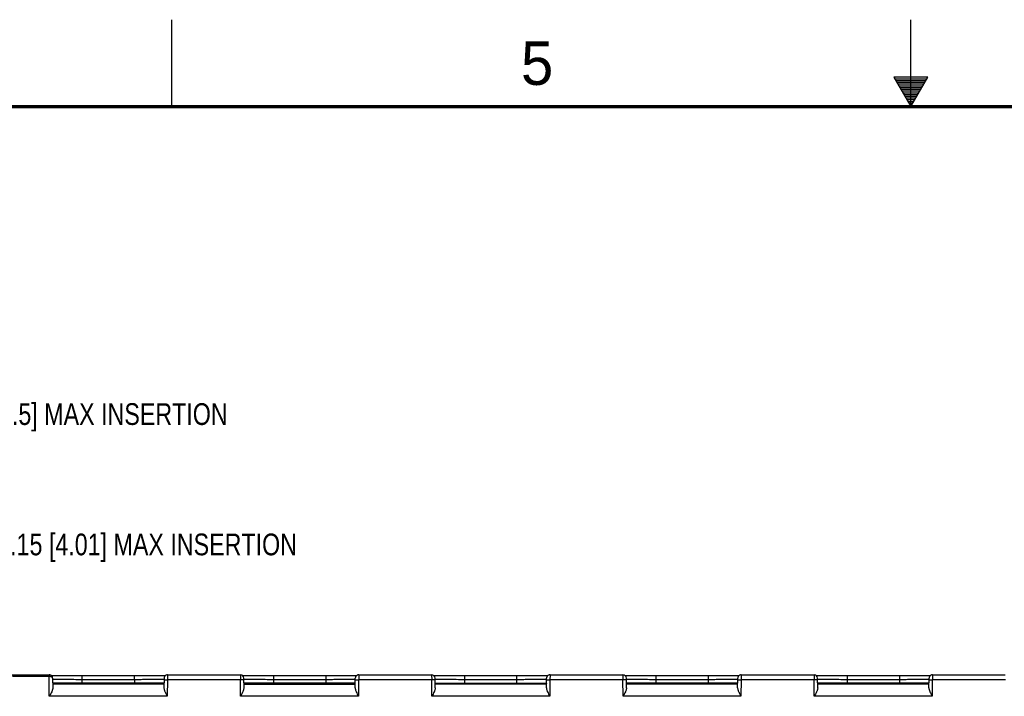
# Model space of a CAD drawing. Header units: inches. Extents: x 0 to 34, y 0 to 22.
# Tile 54 of 71: x 11.9 to 17.5, y 18.1 to 22. Entities that reach past the tile are written whole.
import ezdxf

# ---------------------------------------------------------------- set-up
doc = ezdxf.new("R2010")
doc.units = ezdxf.units.IN
doc.header["$LTSCALE"] = 1.87
doc.header["$MEASUREMENT"] = 0
doc.layers.get('0').update_dxf_attribs({"linetype": 'CONTINUOUS'})
doc.layers.add('DETAIL', color=7, linetype='CONTINUOUS')
doc.styles.get("Standard").update_dxf_attribs({"font": 'txt', "width": 0.8})
doc.styles.add('TEXTSTYLE_2', font='txt')

msp = doc.modelspace()

# ---------------------------------------------------------------- linework, layer by layer
at = {"color": 2, "linetype": 'CONTINUOUS'}
for p, q in [((12.75, 21.5), (12.75, 22)), ((17, 21.5), (17, 22)), ((16.902, 21.6697), (17, 21.5)), ((17.098, 21.6697), (16.902, 21.6697)), ((16.9076, 21.66), (17.0924, 21.66)), ((16.9134, 21.65), (17.0866, 21.65)), ((16.9192, 21.64), (17.0808, 21.64)), ((17, 21.5), (17.098, 21.6697)), ((16.925, 21.63), (17.0751, 21.63)), ((16.9307, 21.62), (17.0693, 21.62)), ((16.9365, 21.61), (17.0635, 21.61)), ((16.9423, 21.6), (17.0578, 21.6)), ((16.9481, 21.59), (17.052, 21.59)), ((16.9538, 21.58), (17.0462, 21.58)), ((16.9596, 21.57), (17.0404, 21.57)), ((16.9654, 21.56), (17.0347, 21.56)), ((16.9712, 21.55), (17.0289, 21.55)), ((16.9769, 21.54), (17.0231, 21.54)), ((16.9827, 21.53), (17.0173, 21.53)), ((16.9885, 21.52), (17.0116, 21.52)), ((16.9942, 21.51), (17.0058, 21.51))]:
    msp.add_line(p, q, dxfattribs=at)
at = {"color": 7, "linetype": 'CONTINUOUS'}
for p, q in [((11.7937, 18.231), (12.0437, 18.231)), ((12.0435, 18.221), (11.8328, 18.2208)), ((12.0437, 18.231), (12.0435, 18.221)), ((12.0445, 18.1069), (12.0435, 18.221)), ((12.0437, 18.231), (12.0437, 18.231)), ((12.0604, 18.2251), (12.0578, 18.2252)), ((12.0696, 18.225), (12.0604, 18.2251)), ((12.0637, 18.2113), (12.0647, 18.1559)), ((12.075, 18.2249), (12.0696, 18.225)), ((12.0999, 18.2246), (12.075, 18.2249)), ((12.1495, 18.2243), (12.0999, 18.2246)), ((12.5937, 18.2242), (12.1495, 18.2243)), ((12.1944, 18.1808), (12.194, 18.1808)), ((12.1953, 18.1807), (12.1949, 18.1807)), ((12.2161, 18.1831), (12.1986, 18.1831)), ((12.2342, 18.1831), (12.2161, 18.1831)), ((12.2338, 18.2045), (12.2338, 18.2242)), ((12.2342, 18.1831), (12.2338, 18.2045)), ((12.2338, 18.2045), (12.5346, 18.2045)), ((12.5342, 18.1831), (12.2342, 18.1831)), ((12.3842, 18.1828), (12.3842, 18.1794)), ((12.5346, 18.2045), (12.5342, 18.1831)), ((12.5523, 18.1831), (12.5342, 18.1831)), ((12.5346, 18.2045), (12.5346, 18.2242)), ((12.5729, 18.1807), (12.5717, 18.1807)), ((12.5738, 18.1807), (12.5734, 18.1807)), ((12.6563, 18.2245), (12.5937, 18.2242)), ((12.6875, 18.2248), (12.6563, 18.2245)), ((12.7027, 18.225), (12.6875, 18.2248)), ((12.7109, 18.2252), (12.7027, 18.225)), ((12.7047, 18.2112), (12.7037, 18.1559)), ((12.7039, 18.206), (12.7046, 18.2062)), ((12.7045, 18.2012), (12.7245, 18.2008)), ((12.7051, 18.2146), (12.7047, 18.2112)), ((12.7237, 18.2008), (12.7229, 18.1069)), ((13.1439, 18.2008), (12.7237, 18.2008)), ((12.7247, 18.2308), (12.7245, 18.2008)), ((12.7247, 18.2308), (13.1437, 18.2308)), ((13.1437, 18.2308), (13.1439, 18.2008)), ((13.1639, 18.2012), (13.1439, 18.2008)), ((13.1447, 18.1069), (13.1439, 18.2008)), ((13.1619, 18.2251), (13.1578, 18.2252)), ((13.1738, 18.2249), (13.1619, 18.2251)), ((13.1647, 18.1559), (13.1637, 18.2112)), ((13.1968, 18.2247), (13.1738, 18.2249)), ((13.2475, 18.2243), (13.1968, 18.2247)), ((13.7021, 18.2243), (13.2475, 18.2243)), ((13.2944, 18.1808), (13.294, 18.1808)), ((13.2953, 18.1807), (13.2949, 18.1807)), ((13.3161, 18.1831), (13.2986, 18.1831)), ((13.3342, 18.1831), (13.3161, 18.1831)), ((13.3338, 18.2242), (13.3338, 18.2045)), ((13.3338, 18.2045), (13.3342, 18.1831)), ((13.3338, 18.2045), (13.6346, 18.2045)), ((13.6342, 18.1831), (13.3342, 18.1831)), ((13.4842, 18.1828), (13.4842, 18.1794)), ((13.6346, 18.2045), (13.6342, 18.1831)), ((13.6523, 18.1831), (13.6342, 18.1831)), ((13.6346, 18.2242), (13.6346, 18.2045)), ((13.6729, 18.1807), (13.6717, 18.1807)), ((13.6738, 18.1807), (13.6734, 18.1807)), ((13.7606, 18.2246), (13.7021, 18.2243)), ((13.7893, 18.2248), (13.7606, 18.2246)), ((13.8029, 18.225), (13.7893, 18.2248)), ((13.8109, 18.2252), (13.8029, 18.225)), ((13.8037, 18.1559), (13.8047, 18.2112)), ((13.8039, 18.206), (13.8046, 18.2062)), ((13.8045, 18.2012), (13.8245, 18.2008)), ((13.8051, 18.2146), (13.8047, 18.2112)), ((13.8237, 18.2008), (13.8229, 18.1069)), ((14.2439, 18.2008), (13.8237, 18.2008)), ((13.8247, 18.2308), (13.8245, 18.2008)), ((13.8247, 18.2308), (14.2437, 18.2308)), ((14.2437, 18.2308), (14.2439, 18.2008)), ((14.2639, 18.2012), (14.2439, 18.2008)), ((14.2447, 18.1069), (14.2439, 18.2008)), ((14.2605, 18.2251), (14.2578, 18.2252)), ((14.2701, 18.225), (14.2605, 18.2251)), ((14.2647, 18.1559), (14.2637, 18.2112)), ((14.2892, 18.2247), (14.2701, 18.225)), ((14.3299, 18.2244), (14.2892, 18.2247)), ((14.4085, 18.2242), (14.3299, 18.2244)), ((14.3949, 18.1807), (14.3944, 18.1808)), ((14.8021, 18.2243), (14.4085, 18.2242)), ((14.416, 18.1831), (14.4342, 18.1831)), ((14.4338, 18.2045), (14.4338, 18.2242)), ((14.4342, 18.1831), (14.4338, 18.2045)), ((14.4338, 18.2045), (14.7346, 18.2045)), ((14.4342, 18.1831), (14.7342, 18.1831)), ((14.5842, 18.1828), (14.5842, 18.1794)), ((14.7342, 18.1831), (14.7346, 18.2045)), ((14.7342, 18.1831), (14.7524, 18.1831)), ((14.7346, 18.2045), (14.7346, 18.2242)), ((14.7524, 18.1831), (14.77, 18.1831)), ((14.7729, 18.1807), (14.7717, 18.1807)), ((14.7738, 18.1807), (14.7734, 18.1807)), ((14.8606, 18.2246), (14.8021, 18.2243)), ((14.8893, 18.2248), (14.8606, 18.2246)), ((14.9029, 18.225), (14.8893, 18.2248)), ((14.9109, 18.2252), (14.9029, 18.225)), ((14.9037, 18.1559), (14.9047, 18.2112)), ((14.9039, 18.206), (14.9046, 18.2062)), ((14.9045, 18.2012), (14.9245, 18.2008)), ((14.9051, 18.2146), (14.9047, 18.2112)), ((14.9237, 18.2008), (14.9229, 18.1069)), ((15.3439, 18.2008), (14.9237, 18.2008)), ((14.9247, 18.2308), (14.9245, 18.2008)), ((14.9247, 18.2308), (15.3437, 18.2308)), ((15.3437, 18.2308), (15.3439, 18.2008)), ((15.3639, 18.2012), (15.3439, 18.2008)), ((15.3447, 18.1069), (15.3439, 18.2008)), ((15.3619, 18.2251), (15.3578, 18.2252)), ((15.3738, 18.2249), (15.3619, 18.2251)), ((15.3647, 18.1559), (15.3637, 18.2112)), ((15.3968, 18.2247), (15.3738, 18.2249)), ((15.4475, 18.2243), (15.3968, 18.2247)), ((15.8346, 18.2242), (15.4475, 18.2243)), ((15.4949, 18.1807), (15.4944, 18.1808)), ((15.4958, 18.1807), (15.4953, 18.1807)), ((15.5161, 18.1831), (15.4986, 18.1831)), ((15.5342, 18.1831), (15.5161, 18.1831)), ((15.5338, 18.2242), (15.5338, 18.2045)), ((15.5338, 18.2045), (15.5342, 18.1831)), ((15.5338, 18.2045), (15.8346, 18.2045)), ((15.8342, 18.1831), (15.5342, 18.1831)), ((15.6842, 18.1828), (15.6842, 18.1794)), ((15.8346, 18.2045), (15.8342, 18.1831)), ((15.8523, 18.1831), (15.8342, 18.1831)), ((15.9214, 18.2243), (15.8346, 18.2242)), ((15.8346, 18.2242), (15.8346, 18.2045)), ((15.8729, 18.1807), (15.8717, 18.1807)), ((15.8738, 18.1807), (15.8734, 18.1807)), ((15.9714, 18.2247), (15.9214, 18.2243)), ((15.9949, 18.2249), (15.9714, 18.2247)), ((16.0029, 18.225), (15.9949, 18.2249)), ((16.0109, 18.2252), (16.0029, 18.225)), ((16.0037, 18.1559), (16.0047, 18.2112)), ((16.0039, 18.206), (16.0046, 18.2062)), ((16.0045, 18.2012), (16.0245, 18.2008)), ((16.0051, 18.2146), (16.0047, 18.2112)), ((16.0237, 18.2008), (16.0229, 18.1069)), ((16.4439, 18.2008), (16.0237, 18.2008)), ((16.0247, 18.2308), (16.0245, 18.2008)), ((16.0247, 18.2308), (16.4437, 18.2308)), ((16.4437, 18.2308), (16.4439, 18.2008)), ((16.4639, 18.2012), (16.4439, 18.2008)), ((16.4447, 18.1069), (16.4439, 18.2008)), ((16.4619, 18.2251), (16.4578, 18.2252)), ((16.4738, 18.2249), (16.4619, 18.2251)), ((16.4647, 18.1559), (16.4637, 18.2112)), ((16.4968, 18.2247), (16.4738, 18.2249)), ((16.5475, 18.2243), (16.4968, 18.2247)), ((16.9346, 18.2242), (16.5475, 18.2243)), ((16.5949, 18.1807), (16.5944, 18.1808)), ((16.5958, 18.1807), (16.5953, 18.1807)), ((16.6161, 18.1831), (16.5986, 18.1831)), ((16.6342, 18.1831), (16.6161, 18.1831)), ((16.6338, 18.2242), (16.6338, 18.2045)), ((16.6338, 18.2045), (16.9346, 18.2045)), ((16.6338, 18.2045), (16.6342, 18.1831)), ((16.9342, 18.1831), (16.6342, 18.1831)), ((16.7842, 18.1828), (16.7842, 18.1794)), ((16.9346, 18.2045), (16.9342, 18.1831)), ((16.9523, 18.1831), (16.9342, 18.1831)), ((17.0214, 18.2243), (16.9346, 18.2242)), ((16.9346, 18.2242), (16.9346, 18.2045)), ((16.9729, 18.1807), (16.9717, 18.1807)), ((16.9738, 18.1807), (16.9734, 18.1807)), ((17.0714, 18.2247), (17.0214, 18.2243)), ((17.0893, 18.2248), (17.0714, 18.2247)), ((17.1029, 18.225), (17.0893, 18.2248)), ((17.1109, 18.2252), (17.1029, 18.225)), ((17.1037, 18.1559), (17.1047, 18.2112)), ((17.1039, 18.206), (17.1046, 18.2062)), ((17.1045, 18.2012), (17.1245, 18.2008)), ((17.1051, 18.2146), (17.1047, 18.2112)), ((17.1237, 18.2008), (17.1229, 18.1069)), ((17.5439, 18.2008), (17.1237, 18.2008)), ((17.1247, 18.2308), (17.1245, 18.2008)), ((17.1247, 18.2308), (17.5437, 18.2308)), ((12.7041, 18.1769), (12.0643, 18.1769)), ((12.2014, 18.1805), (12.1983, 18.1806)), ((12.2062, 18.1804), (12.2014, 18.1805)), ((12.2148, 18.1803), (12.2062, 18.1804)), ((12.2307, 18.18), (12.2148, 18.1803)), ((12.2654, 18.1797), (12.2307, 18.18)), ((12.3394, 18.1794), (12.2654, 18.1797)), ((12.4345, 18.1794), (12.3394, 18.1794)), ((12.5038, 18.1797), (12.4345, 18.1794)), ((12.5382, 18.1801), (12.5038, 18.1797)), ((12.551, 18.1802), (12.5382, 18.1801)), ((12.5414, 18.1801), (12.5719, 18.1807)), ((12.5608, 18.1804), (12.551, 18.1802)), ((12.5663, 18.1805), (12.5608, 18.1804)), ((12.5697, 18.1806), (12.5663, 18.1805)), ((12.5717, 18.1807), (12.5697, 18.1806)), ((13.1643, 18.1769), (13.8041, 18.1769)), ((13.3014, 18.1805), (13.2983, 18.1806)), ((13.3062, 18.1804), (13.3014, 18.1805)), ((13.3148, 18.1803), (13.3062, 18.1804)), ((13.3307, 18.18), (13.3148, 18.1803)), ((13.3654, 18.1797), (13.3307, 18.18)), ((13.5141, 18.1794), (13.3654, 18.1797)), ((13.5917, 18.1797), (13.5141, 18.1794)), ((13.6319, 18.18), (13.5917, 18.1797)), ((13.651, 18.1802), (13.6319, 18.18)), ((13.6414, 18.1801), (13.6719, 18.1807)), ((13.6608, 18.1804), (13.651, 18.1802)), ((13.6663, 18.1805), (13.6608, 18.1804)), ((13.6697, 18.1806), (13.6663, 18.1805)), ((13.6717, 18.1807), (13.6697, 18.1806)), ((14.9041, 18.1769), (14.2643, 18.1769)), ((14.4006, 18.1805), (14.3983, 18.1806)), ((14.4052, 18.1804), (14.4006, 18.1805)), ((14.4134, 18.1803), (14.4052, 18.1804)), ((14.4272, 18.1801), (14.4134, 18.1803)), ((14.458, 18.1798), (14.4272, 18.1801)), ((14.5198, 18.1795), (14.458, 18.1798)), ((14.6141, 18.1794), (14.5198, 18.1795)), ((14.6917, 18.1797), (14.6141, 18.1794)), ((14.7319, 18.18), (14.6917, 18.1797)), ((14.751, 18.1802), (14.7319, 18.18)), ((14.7608, 18.1804), (14.751, 18.1802)), ((14.7721, 18.1807), (14.7526, 18.1802)), ((14.7663, 18.1805), (14.7608, 18.1804)), ((14.7697, 18.1806), (14.7663, 18.1805)), ((14.7717, 18.1807), (14.7697, 18.1806)), ((16.0041, 18.1769), (15.3643, 18.1769)), ((15.5023, 18.1805), (15.499, 18.1806)), ((15.5073, 18.1804), (15.5023, 18.1805)), ((15.5176, 18.1802), (15.5073, 18.1804)), ((15.5364, 18.18), (15.5176, 18.1802)), ((15.558, 18.1798), (15.5364, 18.18)), ((15.6198, 18.1795), (15.558, 18.1798)), ((15.7141, 18.1794), (15.6198, 18.1795)), ((15.7917, 18.1797), (15.7141, 18.1794)), ((15.8319, 18.18), (15.7917, 18.1797)), ((15.851, 18.1802), (15.8319, 18.18)), ((15.8414, 18.1801), (15.8719, 18.1807)), ((15.8608, 18.1804), (15.851, 18.1802)), ((15.8663, 18.1805), (15.8608, 18.1804)), ((15.8697, 18.1806), (15.8663, 18.1805)), ((15.8717, 18.1807), (15.8697, 18.1806)), ((17.1041, 18.1769), (16.4643, 18.1769)), ((16.6023, 18.1805), (16.599, 18.1806)), ((16.6073, 18.1804), (16.6023, 18.1805)), ((16.6162, 18.1802), (16.6073, 18.1804)), ((16.6344, 18.18), (16.6162, 18.1802)), ((16.6731, 18.1797), (16.6344, 18.18)), ((16.7198, 18.1795), (16.6731, 18.1797)), ((16.8141, 18.1794), (16.7198, 18.1795)), ((16.8917, 18.1797), (16.8141, 18.1794)), ((16.9319, 18.18), (16.8917, 18.1797)), ((16.951, 18.1802), (16.9319, 18.18)), ((16.9414, 18.1801), (16.9719, 18.1807)), ((16.9608, 18.1804), (16.951, 18.1802)), ((16.9663, 18.1805), (16.9608, 18.1804)), ((16.9697, 18.1806), (16.9663, 18.1805)), ((16.9717, 18.1807), (16.9697, 18.1806)), ((12.7229, 18.1069), (12.0445, 18.1069)), ((13.8229, 18.1069), (13.1447, 18.1069)), ((14.9229, 18.1069), (14.2447, 18.1069)), ((16.0229, 18.1069), (15.3447, 18.1069)), ((17.1229, 18.1069), (16.4447, 18.1069))]:
    msp.add_line(p, q, dxfattribs=at)
at = {"color": 7, "linetype": 'CONTINUOUS', "const_width": 0.02}
msp.add_lwpolyline([(33.5, 21.5), (0.5, 21.5)], dxfattribs=at)
at = {"color": 7, "linetype": 'CONTINUOUS'}
for points in [[(12.1937, 18.1808), (12.1934, 18.1808), (12.1932, 18.1808), (12.1931, 18.1808)], [(12.1983, 18.1806), (12.1964, 18.1807), (12.1958, 18.1807)], [(12.5757, 18.1809), (12.5757, 18.1809), (12.5757, 18.1809), (12.5755, 18.1808), (12.5754, 18.1808), (12.5752, 18.1808), (12.5749, 18.1808), (12.5746, 18.1808), (12.5742, 18.1808)], [(13.2937, 18.1808), (13.2934, 18.1808), (13.2932, 18.1808), (13.2931, 18.1808)], [(13.2983, 18.1806), (13.2964, 18.1807), (13.2958, 18.1807)], [(13.6757, 18.1809), (13.6757, 18.1809), (13.6757, 18.1809), (13.6755, 18.1808), (13.6754, 18.1808), (13.6752, 18.1808), (13.6749, 18.1808), (13.6746, 18.1808), (13.6742, 18.1808)], [(14.394, 18.1808), (14.3937, 18.1808), (14.3934, 18.1808), (14.3932, 18.1808), (14.3931, 18.1808)], [(14.3983, 18.1806), (14.3964, 18.1807), (14.3958, 18.1807), (14.3953, 18.1807)], [(14.7757, 18.1809), (14.7757, 18.1809), (14.7757, 18.1809), (14.7755, 18.1808), (14.7754, 18.1808), (14.7752, 18.1808), (14.7749, 18.1808), (14.7746, 18.1808), (14.7742, 18.1808)], [(15.494, 18.1808), (15.4937, 18.1808), (15.4934, 18.1808), (15.4932, 18.1808), (15.4931, 18.1808)], [(15.499, 18.1806), (15.497, 18.1807), (15.4964, 18.1807)], [(15.8757, 18.1809), (15.8757, 18.1809), (15.8757, 18.1809), (15.8755, 18.1808), (15.8754, 18.1808), (15.8752, 18.1808), (15.8749, 18.1808), (15.8746, 18.1808), (15.8742, 18.1808)], [(16.594, 18.1808), (16.5937, 18.1808), (16.5934, 18.1808), (16.5932, 18.1808), (16.5931, 18.1808)], [(16.599, 18.1806), (16.597, 18.1807), (16.5964, 18.1807)], [(16.9757, 18.1809), (16.9757, 18.1809), (16.9757, 18.1809), (16.9755, 18.1808), (16.9754, 18.1808), (16.9752, 18.1808), (16.9749, 18.1808), (16.9746, 18.1808), (16.9742, 18.1808)]]:
    msp.add_lwpolyline(points, dxfattribs=at)
for centre, radius, start, end in [((12.0441, 18.1815), 0.0396, 86.142, 90.863), ((12.5012, 14.8183), 3.364, 89.1307, 89.316), ((13.1437, 18.2108), 0.02, 1.0002, 90.0017), ((13.6012, 14.8183), 3.364, 89.1307, 89.316), ((14.2437, 18.2108), 0.02, 1.0002, 90.0017), ((15.3437, 18.2108), 0.02, 1.0002, 90.0017), ((15.8012, 14.8183), 3.364, 89.1307, 89.316), ((16.4437, 18.2108), 0.02, 1.0002, 90.0017), ((16.9012, 14.8183), 3.364, 89.1307, 89.316), ((14.702, 21.4903), 3.3105, 270.6885, 270.8767)]:
    msp.add_arc(centre, radius, start, end, dxfattribs=at)
for points, knots in [([(12.0637, 18.2113), (12.0637, 18.2137), (12.0627, 18.2187), (12.0592, 18.2241), (12.0553, 18.2274), (12.0506, 18.2301), (12.0464, 18.231), (12.0437, 18.231)], [0, 0, 0, 0, 0.236174, 0.478108, 0.604989, 0.73516, 1, 1, 1, 1]), ([(12.0637, 18.2113), (12.0637, 18.2118), (12.0635, 18.213), (12.0625, 18.2147), (12.0611, 18.2162), (12.0582, 18.2182), (12.0534, 18.2201), (12.0491, 18.2208), (12.0468, 18.2209)], [0, 0, 0, 0, 0.08363, 0.171108, 0.269839, 0.384611, 0.663764, 1, 1, 1, 1]), ([(12.0638, 18.2062), (12.0638, 18.2061), (12.0639, 18.2061), (12.0641, 18.2061), (12.0644, 18.206), (12.0648, 18.206), (12.0653, 18.206), (12.0662, 18.2059), (12.0677, 18.2059), (12.0697, 18.2058), (12.0723, 18.2057), (12.0752, 18.2057), (12.0774, 18.2056), (12.0785, 18.2056)], [0, 0, 0, 0, 0.004678, 0.016927, 0.037016, 0.064953, 0.100716, 0.144271, 0.254613, 0.395674, 0.567141, 0.768693, 1, 1, 1, 1]), ([(12.0967, 18.1825), (12.0942, 18.1825), (12.0896, 18.1824), (12.083, 18.1823), (12.0775, 18.1822), (12.0734, 18.1821), (12.0707, 18.182), (12.069, 18.182), (12.0676, 18.1819), (12.0664, 18.1818), (12.0655, 18.1818), (12.0649, 18.1817), (12.0645, 18.1817), (12.0644, 18.1817), (12.0643, 18.1816), (12.0642, 18.1816), (12.0642, 18.1816)], [0, 0, 0, 0, 0.228238, 0.428958, 0.601017, 0.743275, 0.802887, 0.854716, 0.898713, 0.93483, 0.963023, 0.983253, 0.990374, 0.995502, 0.998659, 1, 1, 1, 1]), ([(12.0785, 18.2056), (12.0872, 18.2054), (12.1081, 18.2052), (12.1438, 18.2049), (12.1868, 18.2046), (12.2177, 18.2045), (12.2338, 18.2045)], [0, 0, 0, 0, 0.167689, 0.403895, 0.689134, 1, 1, 1, 1]), ([(12.1986, 18.1831), (12.1795, 18.183), (12.1456, 18.1829), (12.1116, 18.1827), (12.0967, 18.1825)], [0, 0, 0, 0, 0.560301, 1, 1, 1, 1]), ([(12.3842, 18.1794), (12.3675, 18.1794), (12.3352, 18.1794), (12.2959, 18.1796), (12.2669, 18.1797), (12.248, 18.1799), (12.2314, 18.18), (12.2191, 18.1802), (12.2107, 18.1803), (12.2055, 18.1804), (12.201, 18.1805), (12.1973, 18.1806), (12.1948, 18.1807), (12.1931, 18.1808), (12.1922, 18.1808), (12.1915, 18.1809), (12.191, 18.1809), (12.1903, 18.1811), (12.191, 18.1812), (12.1915, 18.1812), (12.1922, 18.1813), (12.1932, 18.1814), (12.1948, 18.1814), (12.1974, 18.1815), (12.201, 18.1816), (12.2075, 18.1818), (12.2127, 18.1819), (12.2165, 18.1819)], [0, 0, 0, 0, 0.228118, 0.44083, 0.536675, 0.62335, 0.699403, 0.763451, 0.790637, 0.814448, 0.834773, 0.851507, 0.864592, 0.869753, 0.873988, 0.877293, 0.879664, 0.881613, 0.883591, 0.885976, 0.889295, 0.893545, 0.898721, 0.911834, 0.928597, 0.94895, 1, 1, 1, 1]), ([(12.2165, 18.1819), (12.2267, 18.1821), (12.2504, 18.1823), (12.3063, 18.1827), (12.3519, 18.1828), (12.3842, 18.1828)], [0, 0, 0, 0, 0.183583, 0.422668, 1, 1, 1, 1]), ([(12.5414, 18.1821), (12.5311, 18.1822), (12.5081, 18.1824), (12.4557, 18.1827), (12.4136, 18.1828), (12.3842, 18.1828)], [0, 0, 0, 0, 0.196733, 0.438143, 1, 1, 1, 1]), ([(12.5346, 18.2045), (12.545, 18.2045), (12.5655, 18.2046), (12.5954, 18.2047), (12.6232, 18.2049), (12.648, 18.2051), (12.6689, 18.2053), (12.6835, 18.2055), (12.6928, 18.2056), (12.6977, 18.2058), (12.7013, 18.2059), (12.7032, 18.206), (12.7039, 18.206)], [0, 0, 0, 0, 0.184741, 0.363217, 0.529234, 0.67724, 0.802045, 0.899534, 0.936921, 0.966239, 0.987315, 1, 1, 1, 1]), ([(12.6717, 18.1825), (12.6543, 18.1827), (12.6145, 18.183), (12.5747, 18.1831), (12.5523, 18.1831)], [0, 0, 0, 0, 0.438453, 1, 1, 1, 1]), ([(12.5719, 18.1807), (12.5726, 18.1807), (12.5738, 18.1807), (12.5755, 18.1808), (12.5766, 18.1809), (12.5772, 18.1809), (12.5775, 18.181), (12.5777, 18.181), (12.5778, 18.181), (12.5779, 18.1811), (12.5779, 18.1811), (12.5779, 18.1811), (12.5778, 18.1811), (12.5777, 18.1811), (12.5776, 18.1812), (12.5774, 18.1812), (12.5771, 18.1812), (12.5767, 18.1813), (12.5761, 18.1813), (12.5754, 18.1813), (12.5743, 18.1814), (12.5726, 18.1815), (12.5702, 18.1815), (12.5675, 18.1816), (12.5642, 18.1817), (12.5591, 18.1818), (12.5551, 18.1819), (12.5523, 18.1819)], [0, 0, 0, 0, 0.065909, 0.118009, 0.156203, 0.170059, 0.180413, 0.187272, 0.189409, 0.190726, 0.191418, 0.192318, 0.19397, 0.196464, 0.199822, 0.204053, 0.21514, 0.229728, 0.247811, 0.26938, 0.294424, 0.354884, 0.429093, 0.516945, 0.61826, 0.732744, 1, 1, 1, 1]), ([(12.7042, 18.1816), (12.7042, 18.1816), (12.7041, 18.1816), (12.704, 18.1817), (12.7038, 18.1817), (12.7035, 18.1817), (12.7029, 18.1818), (12.702, 18.1818), (12.7008, 18.1819), (12.6994, 18.182), (12.6977, 18.182), (12.695, 18.1821), (12.6909, 18.1822), (12.6853, 18.1823), (12.6788, 18.1824), (12.6742, 18.1825), (12.6717, 18.1825)], [0, 0, 0, 0, 0.001341, 0.004499, 0.009627, 0.016748, 0.036978, 0.065172, 0.10129, 0.145287, 0.197117, 0.25673, 0.398987, 0.571046, 0.771764, 1, 1, 1, 1]), ([(12.7075, 18.221), (12.7072, 18.2205), (12.7062, 18.2185), (12.7054, 18.2163), (12.7051, 18.2146)], [0, 0, 0, 0, 0.255238, 1, 1, 1, 1]), ([(12.7247, 18.2308), (12.7231, 18.2308), (12.7197, 18.2303), (12.7149, 18.2285), (12.7106, 18.2254), (12.7084, 18.2225), (12.7075, 18.221)], [0, 0, 0, 0, 0.236487, 0.48835, 0.744357, 1, 1, 1, 1]), ([(13.1638, 18.2062), (13.1638, 18.2061), (13.1639, 18.2061), (13.1641, 18.2061), (13.1644, 18.206), (13.1648, 18.206), (13.1653, 18.206), (13.1662, 18.2059), (13.1677, 18.2059), (13.1697, 18.2058), (13.1723, 18.2057), (13.1752, 18.2057), (13.1774, 18.2056), (13.1785, 18.2056)], [0, 0, 0, 0, 0.004677, 0.016926, 0.037014, 0.064951, 0.100713, 0.144268, 0.254609, 0.395671, 0.567138, 0.768692, 1, 1, 1, 1]), ([(13.1967, 18.1825), (13.1942, 18.1825), (13.1896, 18.1824), (13.183, 18.1823), (13.1775, 18.1822), (13.1734, 18.1821), (13.1707, 18.182), (13.169, 18.182), (13.1676, 18.1819), (13.1664, 18.1818), (13.1655, 18.1818), (13.1649, 18.1817), (13.1646, 18.1817), (13.1644, 18.1817), (13.1643, 18.1816), (13.1643, 18.1816), (13.1643, 18.1816)], [0, 0, 0, 0, 0.228594, 0.429629, 0.601893, 0.744174, 0.803713, 0.855423, 0.899273, 0.935232, 0.963272, 0.983372, 0.990442, 0.995531, 0.998665, 1, 1, 1, 1]), ([(13.1785, 18.2056), (13.1872, 18.2054), (13.2081, 18.2052), (13.2438, 18.2049), (13.2868, 18.2046), (13.3177, 18.2045), (13.3338, 18.2045)], [0, 0, 0, 0, 0.16769, 0.403894, 0.689142, 1, 1, 1, 1]), ([(13.2986, 18.1831), (13.2795, 18.183), (13.2456, 18.1829), (13.2116, 18.1827), (13.1967, 18.1825)], [0, 0, 0, 0, 0.560304, 1, 1, 1, 1]), ([(13.4842, 18.1794), (13.4675, 18.1794), (13.4352, 18.1794), (13.3959, 18.1796), (13.3669, 18.1797), (13.348, 18.1799), (13.3314, 18.18), (13.3191, 18.1802), (13.3107, 18.1803), (13.3055, 18.1804), (13.301, 18.1805), (13.2973, 18.1806), (13.2948, 18.1807), (13.2931, 18.1808), (13.2922, 18.1808), (13.2915, 18.1809), (13.291, 18.1809), (13.2903, 18.1811), (13.291, 18.1812), (13.2915, 18.1812), (13.2922, 18.1813), (13.2932, 18.1814), (13.2948, 18.1814), (13.2974, 18.1815), (13.301, 18.1816), (13.3075, 18.1818), (13.3127, 18.1819), (13.3165, 18.1819)], [0, 0, 0, 0, 0.228118, 0.44083, 0.536675, 0.62335, 0.699403, 0.763451, 0.790637, 0.814448, 0.834773, 0.851507, 0.864592, 0.869753, 0.873988, 0.877293, 0.879664, 0.881613, 0.883591, 0.885976, 0.889295, 0.893545, 0.898721, 0.911834, 0.928597, 0.94895, 1, 1, 1, 1]), ([(13.3165, 18.1819), (13.3267, 18.1821), (13.3504, 18.1823), (13.4063, 18.1827), (13.4519, 18.1828), (13.4842, 18.1828)], [0, 0, 0, 0, 0.183583, 0.422668, 1, 1, 1, 1]), ([(13.6414, 18.1821), (13.6311, 18.1822), (13.6081, 18.1824), (13.5557, 18.1827), (13.5136, 18.1828), (13.4842, 18.1828)], [0, 0, 0, 0, 0.196733, 0.438143, 1, 1, 1, 1]), ([(13.6346, 18.2045), (13.645, 18.2045), (13.6655, 18.2046), (13.6954, 18.2047), (13.7232, 18.2049), (13.748, 18.2051), (13.7688, 18.2053), (13.7835, 18.2055), (13.7928, 18.2056), (13.7977, 18.2058), (13.8013, 18.2059), (13.8032, 18.206), (13.8039, 18.206)], [0, 0, 0, 0, 0.184742, 0.363215, 0.52923, 0.677237, 0.802042, 0.899531, 0.936918, 0.966236, 0.987314, 1, 1, 1, 1]), ([(13.7717, 18.1825), (13.7543, 18.1827), (13.7145, 18.183), (13.6747, 18.1831), (13.6523, 18.1831)], [0, 0, 0, 0, 0.438453, 1, 1, 1, 1]), ([(13.6719, 18.1807), (13.6726, 18.1807), (13.6738, 18.1807), (13.6755, 18.1808), (13.6766, 18.1809), (13.6772, 18.1809), (13.6775, 18.181), (13.6777, 18.181), (13.6778, 18.181), (13.6779, 18.1811), (13.6779, 18.1811), (13.6779, 18.1811), (13.6778, 18.1811), (13.6777, 18.1811), (13.6776, 18.1812), (13.6774, 18.1812), (13.6771, 18.1812), (13.6767, 18.1813), (13.6761, 18.1813), (13.6754, 18.1813), (13.6743, 18.1814), (13.6726, 18.1815), (13.6702, 18.1815), (13.6675, 18.1816), (13.6642, 18.1817), (13.6591, 18.1818), (13.6551, 18.1819), (13.6523, 18.1819)], [0, 0, 0, 0, 0.065909, 0.118009, 0.156203, 0.170059, 0.180413, 0.187272, 0.189409, 0.190726, 0.191418, 0.192318, 0.19397, 0.196464, 0.199822, 0.204053, 0.21514, 0.229728, 0.247811, 0.26938, 0.294424, 0.354884, 0.429093, 0.516945, 0.61826, 0.732744, 1, 1, 1, 1]), ([(13.8042, 18.1816), (13.8042, 18.1816), (13.8041, 18.1816), (13.804, 18.1817), (13.8038, 18.1817), (13.8035, 18.1817), (13.8029, 18.1818), (13.802, 18.1818), (13.8008, 18.1819), (13.7994, 18.182), (13.7977, 18.182), (13.795, 18.1821), (13.7909, 18.1822), (13.7853, 18.1823), (13.7788, 18.1824), (13.7742, 18.1825), (13.7717, 18.1825)], [0, 0, 0, 0, 0.001341, 0.004499, 0.009627, 0.016748, 0.036978, 0.065172, 0.101291, 0.145288, 0.197118, 0.256731, 0.398989, 0.571047, 0.771765, 1, 1, 1, 1]), ([(13.8075, 18.221), (13.8072, 18.2205), (13.8062, 18.2185), (13.8054, 18.2163), (13.8051, 18.2146)], [0, 0, 0, 0, 0.255238, 1, 1, 1, 1]), ([(13.8247, 18.2308), (13.8231, 18.2308), (13.8197, 18.2303), (13.8149, 18.2285), (13.8106, 18.2254), (13.8084, 18.2225), (13.8075, 18.221)], [0, 0, 0, 0, 0.236486, 0.48835, 0.744357, 1, 1, 1, 1]), ([(14.2638, 18.2062), (14.2638, 18.2061), (14.2639, 18.2061), (14.2641, 18.2061), (14.2644, 18.206), (14.2648, 18.206), (14.2653, 18.206), (14.2662, 18.2059), (14.2677, 18.2059), (14.2697, 18.2058), (14.2723, 18.2057), (14.2752, 18.2057), (14.2774, 18.2056), (14.2785, 18.2056)], [0, 0, 0, 0, 0.004677, 0.016926, 0.037014, 0.064951, 0.100713, 0.144268, 0.254609, 0.395671, 0.567138, 0.768692, 1, 1, 1, 1]), ([(14.2643, 18.1816), (14.2643, 18.1816), (14.2643, 18.1816), (14.2644, 18.1817), (14.2646, 18.1817), (14.2649, 18.1817), (14.2655, 18.1818), (14.2664, 18.1818), (14.2676, 18.1819), (14.269, 18.182), (14.2707, 18.182), (14.2734, 18.1821), (14.2775, 18.1822), (14.2831, 18.1823), (14.2896, 18.1824), (14.2942, 18.1825), (14.2967, 18.1825)], [0, 0, 0, 0, 0.001334, 0.004465, 0.009551, 0.016617, 0.036705, 0.064732, 0.100677, 0.144513, 0.196212, 0.255745, 0.398031, 0.570318, 0.771382, 1, 1, 1, 1]), ([(14.2785, 18.2056), (14.2872, 18.2054), (14.3081, 18.2052), (14.3438, 18.2049), (14.3868, 18.2046), (14.4177, 18.2045), (14.4338, 18.2045)], [0, 0, 0, 0, 0.16769, 0.403894, 0.689142, 1, 1, 1, 1]), ([(14.2967, 18.1825), (14.3141, 18.1827), (14.3539, 18.183), (14.3937, 18.1831), (14.416, 18.1831)], [0, 0, 0, 0, 0.438513, 1, 1, 1, 1]), ([(14.5842, 18.1794), (14.5675, 18.1794), (14.5352, 18.1794), (14.4959, 18.1796), (14.4669, 18.1797), (14.448, 18.1799), (14.4314, 18.18), (14.4191, 18.1802), (14.4107, 18.1803), (14.4055, 18.1804), (14.401, 18.1805), (14.3973, 18.1806), (14.3948, 18.1807), (14.3931, 18.1808), (14.3922, 18.1808), (14.3915, 18.1809), (14.391, 18.1809), (14.3903, 18.1811), (14.391, 18.1812), (14.3915, 18.1812), (14.3922, 18.1813), (14.3932, 18.1814), (14.3948, 18.1814), (14.3974, 18.1815), (14.401, 18.1816), (14.4075, 18.1818), (14.4127, 18.1819), (14.4165, 18.1819)], [0, 0, 0, 0, 0.228118, 0.44083, 0.536675, 0.62335, 0.699403, 0.763451, 0.790637, 0.814448, 0.834773, 0.851507, 0.864592, 0.869753, 0.873988, 0.877293, 0.879664, 0.881613, 0.883591, 0.885976, 0.889295, 0.893545, 0.898721, 0.911834, 0.928597, 0.94895, 1, 1, 1, 1]), ([(14.4165, 18.1819), (14.4267, 18.1821), (14.4504, 18.1823), (14.5063, 18.1827), (14.5519, 18.1828), (14.5842, 18.1828)], [0, 0, 0, 0, 0.183583, 0.422668, 1, 1, 1, 1]), ([(14.5842, 18.1828), (14.6136, 18.1828), (14.6556, 18.1827), (14.7079, 18.1824), (14.7308, 18.1822), (14.7411, 18.1821)], [0, 0, 0, 0, 0.561517, 0.802982, 1, 1, 1, 1]), ([(14.7346, 18.2045), (14.745, 18.2045), (14.7655, 18.2046), (14.7954, 18.2047), (14.8232, 18.2049), (14.848, 18.2051), (14.8688, 18.2053), (14.8835, 18.2055), (14.8928, 18.2056), (14.8977, 18.2058), (14.9013, 18.2059), (14.9032, 18.206), (14.9039, 18.206)], [0, 0, 0, 0, 0.184742, 0.363215, 0.52923, 0.677237, 0.802042, 0.899531, 0.936918, 0.966236, 0.987314, 1, 1, 1, 1]), ([(14.7411, 18.1821), (14.7449, 18.182), (14.7504, 18.1819), (14.7574, 18.1818), (14.7618, 18.1818), (14.7657, 18.1817), (14.7691, 18.1816), (14.7716, 18.1815), (14.7733, 18.1814), (14.7744, 18.1814), (14.7753, 18.1814), (14.7761, 18.1813), (14.7767, 18.1813), (14.7772, 18.1812), (14.7776, 18.1812), (14.7778, 18.1812), (14.7779, 18.1811), (14.7778, 18.181), (14.7776, 18.181), (14.7772, 18.1809), (14.7767, 18.1809), (14.776, 18.1808), (14.7752, 18.1808), (14.7743, 18.1807), (14.7732, 18.1807), (14.7725, 18.1807), (14.7721, 18.1807)], [0, 0, 0, 0, 0.267729, 0.3842, 0.488636, 0.580705, 0.660079, 0.726504, 0.754819, 0.779851, 0.801584, 0.820006, 0.835104, 0.846866, 0.855287, 0.860378, 0.862294, 0.864406, 0.869716, 0.878356, 0.890334, 0.905646, 0.92428, 0.946226, 0.97147, 1, 1, 1, 1]), ([(14.77, 18.1831), (14.789, 18.183), (14.8229, 18.1829), (14.8568, 18.1827), (14.8717, 18.1825)], [0, 0, 0, 0, 0.560226, 1, 1, 1, 1]), ([(14.8717, 18.1825), (14.8742, 18.1825), (14.8788, 18.1824), (14.8853, 18.1823), (14.8909, 18.1822), (14.895, 18.1821), (14.8977, 18.182), (14.8994, 18.182), (14.9008, 18.1819), (14.902, 18.1818), (14.9029, 18.1818), (14.9035, 18.1817), (14.9038, 18.1817), (14.904, 18.1817), (14.9041, 18.1816), (14.9042, 18.1816), (14.9042, 18.1816)], [0, 0, 0, 0, 0.228261, 0.429009, 0.601092, 0.743355, 0.802961, 0.854779, 0.898763, 0.934867, 0.963046, 0.983264, 0.99038, 0.995505, 0.99866, 1, 1, 1, 1]), ([(14.9075, 18.221), (14.9072, 18.2205), (14.9062, 18.2185), (14.9054, 18.2163), (14.9051, 18.2146)], [0, 0, 0, 0, 0.255238, 1, 1, 1, 1]), ([(14.9247, 18.2308), (14.9231, 18.2308), (14.9197, 18.2303), (14.9149, 18.2285), (14.9106, 18.2254), (14.9084, 18.2225), (14.9075, 18.221)], [0, 0, 0, 0, 0.236486, 0.48835, 0.744357, 1, 1, 1, 1]), ([(15.3638, 18.2062), (15.3638, 18.2061), (15.3639, 18.2061), (15.3641, 18.2061), (15.3644, 18.206), (15.3648, 18.206), (15.3653, 18.206), (15.3662, 18.2059), (15.3677, 18.2059), (15.3697, 18.2058), (15.3723, 18.2057), (15.3752, 18.2057), (15.3774, 18.2056), (15.3785, 18.2056)], [0, 0, 0, 0, 0.004677, 0.016926, 0.037014, 0.064951, 0.100713, 0.144268, 0.254609, 0.395671, 0.567138, 0.768692, 1, 1, 1, 1]), ([(15.3967, 18.1825), (15.3942, 18.1825), (15.3896, 18.1824), (15.383, 18.1823), (15.3775, 18.1822), (15.3734, 18.1821), (15.3707, 18.182), (15.369, 18.182), (15.3676, 18.1819), (15.3664, 18.1818), (15.3655, 18.1818), (15.3649, 18.1817), (15.3646, 18.1817), (15.3644, 18.1817), (15.3643, 18.1816), (15.3643, 18.1816), (15.3643, 18.1816)], [0, 0, 0, 0, 0.228594, 0.429629, 0.601893, 0.744174, 0.803713, 0.855423, 0.899273, 0.935232, 0.963272, 0.983372, 0.990442, 0.995531, 0.998665, 1, 1, 1, 1]), ([(15.3785, 18.2056), (15.3872, 18.2054), (15.4081, 18.2052), (15.4438, 18.2049), (15.4868, 18.2046), (15.5177, 18.2045), (15.5338, 18.2045)], [0, 0, 0, 0, 0.16769, 0.403894, 0.689142, 1, 1, 1, 1]), ([(15.4986, 18.1831), (15.4795, 18.183), (15.4456, 18.1829), (15.4116, 18.1827), (15.3967, 18.1825)], [0, 0, 0, 0, 0.560304, 1, 1, 1, 1]), ([(15.6842, 18.1794), (15.6675, 18.1794), (15.6352, 18.1794), (15.5959, 18.1796), (15.5669, 18.1797), (15.548, 18.1799), (15.5314, 18.18), (15.5191, 18.1802), (15.5107, 18.1803), (15.5055, 18.1804), (15.501, 18.1805), (15.4973, 18.1806), (15.4948, 18.1807), (15.4931, 18.1808), (15.4922, 18.1808), (15.4915, 18.1809), (15.491, 18.1809), (15.4903, 18.1811), (15.491, 18.1812), (15.4915, 18.1812), (15.4922, 18.1813), (15.4932, 18.1814), (15.4948, 18.1814), (15.4974, 18.1815), (15.501, 18.1816), (15.5075, 18.1818), (15.5127, 18.1819), (15.5165, 18.1819)], [0, 0, 0, 0, 0.228118, 0.44083, 0.536675, 0.62335, 0.699403, 0.763451, 0.790637, 0.814448, 0.834773, 0.851507, 0.864592, 0.869753, 0.873988, 0.877293, 0.879664, 0.881613, 0.883591, 0.885976, 0.889295, 0.893545, 0.898721, 0.911834, 0.928597, 0.94895, 1, 1, 1, 1]), ([(15.5165, 18.1819), (15.5267, 18.1821), (15.5504, 18.1823), (15.6063, 18.1827), (15.6519, 18.1828), (15.6842, 18.1828)], [0, 0, 0, 0, 0.183583, 0.422668, 1, 1, 1, 1]), ([(15.8414, 18.1821), (15.8311, 18.1822), (15.8081, 18.1824), (15.7557, 18.1827), (15.7136, 18.1828), (15.6842, 18.1828)], [0, 0, 0, 0, 0.196733, 0.438143, 1, 1, 1, 1]), ([(15.8346, 18.2045), (15.845, 18.2045), (15.8655, 18.2046), (15.8954, 18.2047), (15.9232, 18.2049), (15.948, 18.2051), (15.9688, 18.2053), (15.9835, 18.2055), (15.9928, 18.2056), (15.9977, 18.2058), (16.0013, 18.2059), (16.0032, 18.206), (16.0039, 18.206)], [0, 0, 0, 0, 0.184742, 0.363215, 0.52923, 0.677237, 0.802042, 0.899531, 0.936918, 0.966236, 0.987314, 1, 1, 1, 1]), ([(15.9717, 18.1825), (15.9543, 18.1827), (15.9145, 18.183), (15.8747, 18.1831), (15.8523, 18.1831)], [0, 0, 0, 0, 0.438453, 1, 1, 1, 1]), ([(15.8719, 18.1807), (15.8726, 18.1807), (15.8738, 18.1807), (15.8755, 18.1808), (15.8766, 18.1809), (15.8772, 18.1809), (15.8775, 18.181), (15.8777, 18.181), (15.8778, 18.181), (15.8779, 18.1811), (15.8779, 18.1811), (15.8779, 18.1811), (15.8778, 18.1811), (15.8777, 18.1811), (15.8776, 18.1812), (15.8774, 18.1812), (15.8771, 18.1812), (15.8767, 18.1813), (15.8761, 18.1813), (15.8754, 18.1813), (15.8743, 18.1814), (15.8726, 18.1815), (15.8702, 18.1815), (15.8675, 18.1816), (15.8642, 18.1817), (15.8591, 18.1818), (15.8551, 18.1819), (15.8523, 18.1819)], [0, 0, 0, 0, 0.065909, 0.118009, 0.156203, 0.170059, 0.180413, 0.187272, 0.189409, 0.190726, 0.191418, 0.192318, 0.19397, 0.196464, 0.199822, 0.204053, 0.21514, 0.229728, 0.247811, 0.26938, 0.294424, 0.354884, 0.429093, 0.516945, 0.61826, 0.732744, 1, 1, 1, 1]), ([(16.0042, 18.1816), (16.0042, 18.1816), (16.0041, 18.1816), (16.004, 18.1817), (16.0038, 18.1817), (16.0035, 18.1817), (16.0029, 18.1818), (16.002, 18.1818), (16.0008, 18.1819), (15.9994, 18.182), (15.9977, 18.182), (15.995, 18.1821), (15.9909, 18.1822), (15.9853, 18.1823), (15.9788, 18.1824), (15.9742, 18.1825), (15.9717, 18.1825)], [0, 0, 0, 0, 0.001341, 0.004499, 0.009627, 0.016748, 0.036978, 0.065172, 0.101291, 0.145288, 0.197118, 0.256731, 0.398989, 0.571047, 0.771765, 1, 1, 1, 1]), ([(16.0075, 18.221), (16.0072, 18.2205), (16.0062, 18.2185), (16.0054, 18.2163), (16.0051, 18.2146)], [0, 0, 0, 0, 0.255238, 1, 1, 1, 1]), ([(16.0247, 18.2308), (16.0231, 18.2308), (16.0197, 18.2303), (16.0149, 18.2285), (16.0106, 18.2254), (16.0084, 18.2225), (16.0075, 18.221)], [0, 0, 0, 0, 0.236486, 0.48835, 0.744357, 1, 1, 1, 1]), ([(16.4638, 18.2062), (16.4638, 18.2061), (16.4639, 18.2061), (16.4641, 18.2061), (16.4644, 18.206), (16.4648, 18.206), (16.4653, 18.206), (16.4662, 18.2059), (16.4677, 18.2059), (16.4697, 18.2058), (16.4723, 18.2057), (16.4752, 18.2057), (16.4774, 18.2056), (16.4785, 18.2056)], [0, 0, 0, 0, 0.004677, 0.016926, 0.037014, 0.064951, 0.100713, 0.144268, 0.254609, 0.395671, 0.567138, 0.768692, 1, 1, 1, 1]), ([(16.4967, 18.1825), (16.4942, 18.1825), (16.4896, 18.1824), (16.483, 18.1823), (16.4775, 18.1822), (16.4734, 18.1821), (16.4707, 18.182), (16.469, 18.182), (16.4676, 18.1819), (16.4664, 18.1818), (16.4655, 18.1818), (16.4649, 18.1817), (16.4646, 18.1817), (16.4644, 18.1817), (16.4643, 18.1816), (16.4643, 18.1816), (16.4643, 18.1816)], [0, 0, 0, 0, 0.228594, 0.429629, 0.601893, 0.744174, 0.803713, 0.855423, 0.899273, 0.935232, 0.963272, 0.983372, 0.990442, 0.995531, 0.998665, 1, 1, 1, 1]), ([(16.4785, 18.2056), (16.4872, 18.2054), (16.5081, 18.2052), (16.5438, 18.2049), (16.5868, 18.2046), (16.6177, 18.2045), (16.6338, 18.2045)], [0, 0, 0, 0, 0.16769, 0.403894, 0.689142, 1, 1, 1, 1]), ([(16.5986, 18.1831), (16.5795, 18.183), (16.5456, 18.1829), (16.5116, 18.1827), (16.4967, 18.1825)], [0, 0, 0, 0, 0.560304, 1, 1, 1, 1]), ([(16.7842, 18.1794), (16.7675, 18.1794), (16.7352, 18.1794), (16.6959, 18.1796), (16.6669, 18.1797), (16.648, 18.1799), (16.6314, 18.18), (16.6191, 18.1802), (16.6107, 18.1803), (16.6055, 18.1804), (16.601, 18.1805), (16.5973, 18.1806), (16.5948, 18.1807), (16.5931, 18.1808), (16.5922, 18.1808), (16.5915, 18.1809), (16.591, 18.1809), (16.5903, 18.1811), (16.591, 18.1812), (16.5915, 18.1812), (16.5922, 18.1813), (16.5932, 18.1814), (16.5948, 18.1814), (16.5974, 18.1815), (16.601, 18.1816), (16.6075, 18.1818), (16.6127, 18.1819), (16.6165, 18.1819)], [0, 0, 0, 0, 0.228118, 0.44083, 0.536675, 0.62335, 0.699403, 0.763451, 0.790637, 0.814448, 0.834773, 0.851507, 0.864592, 0.869753, 0.873988, 0.877293, 0.879664, 0.881613, 0.883591, 0.885976, 0.889295, 0.893545, 0.898721, 0.911834, 0.928597, 0.94895, 1, 1, 1, 1]), ([(16.6165, 18.1819), (16.6267, 18.1821), (16.6504, 18.1823), (16.7063, 18.1827), (16.7519, 18.1828), (16.7842, 18.1828)], [0, 0, 0, 0, 0.183583, 0.422668, 1, 1, 1, 1]), ([(16.9414, 18.1821), (16.9311, 18.1822), (16.9081, 18.1824), (16.8557, 18.1827), (16.8136, 18.1828), (16.7842, 18.1828)], [0, 0, 0, 0, 0.196733, 0.438143, 1, 1, 1, 1]), ([(16.9346, 18.2045), (16.945, 18.2045), (16.9655, 18.2046), (16.9954, 18.2047), (17.0232, 18.2049), (17.048, 18.2051), (17.0688, 18.2053), (17.0835, 18.2055), (17.0928, 18.2056), (17.0977, 18.2058), (17.1013, 18.2059), (17.1032, 18.206), (17.1039, 18.206)], [0, 0, 0, 0, 0.184742, 0.363215, 0.52923, 0.677237, 0.802042, 0.899531, 0.936918, 0.966236, 0.987314, 1, 1, 1, 1]), ([(17.0717, 18.1825), (17.0543, 18.1827), (17.0145, 18.183), (16.9747, 18.1831), (16.9523, 18.1831)], [0, 0, 0, 0, 0.438453, 1, 1, 1, 1]), ([(16.9719, 18.1807), (16.9726, 18.1807), (16.9738, 18.1807), (16.9755, 18.1808), (16.9766, 18.1809), (16.9772, 18.1809), (16.9775, 18.181), (16.9777, 18.181), (16.9778, 18.181), (16.9779, 18.1811), (16.9779, 18.1811), (16.9779, 18.1811), (16.9778, 18.1811), (16.9777, 18.1811), (16.9776, 18.1812), (16.9774, 18.1812), (16.9771, 18.1812), (16.9767, 18.1813), (16.9761, 18.1813), (16.9754, 18.1813), (16.9743, 18.1814), (16.9726, 18.1815), (16.9702, 18.1815), (16.9675, 18.1816), (16.9642, 18.1817), (16.9591, 18.1818), (16.9551, 18.1819), (16.9523, 18.1819)], [0, 0, 0, 0, 0.065909, 0.118009, 0.156203, 0.170059, 0.180413, 0.187272, 0.189409, 0.190726, 0.191418, 0.192318, 0.19397, 0.196464, 0.199822, 0.204053, 0.21514, 0.229728, 0.247811, 0.26938, 0.294424, 0.354884, 0.429093, 0.516945, 0.61826, 0.732744, 1, 1, 1, 1]), ([(17.1042, 18.1816), (17.1042, 18.1816), (17.1041, 18.1816), (17.104, 18.1817), (17.1038, 18.1817), (17.1035, 18.1817), (17.1029, 18.1818), (17.102, 18.1818), (17.1008, 18.1819), (17.0994, 18.182), (17.0977, 18.182), (17.095, 18.1821), (17.0909, 18.1822), (17.0853, 18.1823), (17.0788, 18.1824), (17.0742, 18.1825), (17.0717, 18.1825)], [0, 0, 0, 0, 0.001341, 0.004499, 0.009627, 0.016748, 0.036978, 0.065172, 0.101291, 0.145288, 0.197118, 0.256731, 0.398989, 0.571047, 0.771765, 1, 1, 1, 1]), ([(17.1075, 18.221), (17.1072, 18.2205), (17.1062, 18.2185), (17.1054, 18.2163), (17.1051, 18.2146)], [0, 0, 0, 0, 0.255238, 1, 1, 1, 1]), ([(17.1247, 18.2308), (17.1231, 18.2308), (17.1197, 18.2303), (17.1149, 18.2285), (17.1106, 18.2254), (17.1084, 18.2225), (17.1075, 18.221)], [0, 0, 0, 0, 0.236486, 0.48835, 0.744357, 1, 1, 1, 1]), ([(12.0647, 18.1559), (12.0647, 18.1541), (12.0643, 18.1503), (12.0628, 18.1445), (12.0607, 18.1385), (12.0572, 18.1302), (12.0521, 18.1196), (12.0477, 18.1112), (12.0455, 18.1069)], [0, 0, 0, 0, 0.102673, 0.21564, 0.336353, 0.462749, 0.72757, 1, 1, 1, 1]), ([(12.3842, 18.1794), (12.4136, 18.1794), (12.4557, 18.1795), (12.5081, 18.1798), (12.5311, 18.18), (12.5414, 18.1801)], [0, 0, 0, 0, 0.561857, 0.803267, 1, 1, 1, 1]), ([(12.7037, 18.1559), (12.7037, 18.1541), (12.7041, 18.1503), (12.7056, 18.1445), (12.7077, 18.1385), (12.7112, 18.1302), (12.7163, 18.1196), (12.7207, 18.1112), (12.7229, 18.1069)], [0, 0, 0, 0, 0.102673, 0.215635, 0.336335, 0.462732, 0.727565, 1, 1, 1, 1]), ([(13.1455, 18.1069), (13.1477, 18.1112), (13.1521, 18.1197), (13.1572, 18.1302), (13.1607, 18.1386), (13.1628, 18.1446), (13.1643, 18.1503), (13.1647, 18.1541), (13.1647, 18.1559)], [0, 0, 0, 0, 0.272814, 0.537719, 0.664226, 0.784664, 0.897184, 1, 1, 1, 1]), ([(13.4842, 18.1794), (13.5136, 18.1794), (13.5557, 18.1795), (13.6081, 18.1798), (13.6311, 18.18), (13.6414, 18.1801)], [0, 0, 0, 0, 0.561857, 0.803267, 1, 1, 1, 1]), ([(13.8037, 18.1559), (13.8037, 18.1541), (13.8041, 18.1503), (13.8056, 18.1445), (13.8077, 18.1385), (13.8112, 18.1302), (13.8163, 18.1196), (13.8207, 18.1112), (13.8229, 18.1069)], [0, 0, 0, 0, 0.102673, 0.215635, 0.336335, 0.462732, 0.727565, 1, 1, 1, 1]), ([(14.2647, 18.1559), (14.2647, 18.1541), (14.2643, 18.1503), (14.2628, 18.1445), (14.2607, 18.1385), (14.2572, 18.1302), (14.2521, 18.1196), (14.2477, 18.1112), (14.2455, 18.1069)], [0, 0, 0, 0, 0.102673, 0.21564, 0.336353, 0.462749, 0.72757, 1, 1, 1, 1]), ([(14.7418, 18.1801), (14.7314, 18.18), (14.7085, 18.1798), (14.6559, 18.1795), (14.6137, 18.1794), (14.5842, 18.1794)], [0, 0, 0, 0, 0.19635, 0.437717, 1, 1, 1, 1]), ([(14.9037, 18.1559), (14.9037, 18.1541), (14.9041, 18.1503), (14.9056, 18.1445), (14.9077, 18.1385), (14.9112, 18.1302), (14.9163, 18.1196), (14.9207, 18.1112), (14.9229, 18.1069)], [0, 0, 0, 0, 0.102673, 0.215635, 0.336335, 0.462732, 0.727565, 1, 1, 1, 1]), ([(15.3647, 18.1559), (15.3647, 18.1541), (15.3643, 18.1503), (15.3628, 18.1445), (15.3607, 18.1385), (15.3572, 18.1302), (15.3521, 18.1196), (15.3477, 18.1112), (15.3455, 18.1069)], [0, 0, 0, 0, 0.102673, 0.21564, 0.336353, 0.462749, 0.72757, 1, 1, 1, 1]), ([(15.6842, 18.1794), (15.7136, 18.1794), (15.7557, 18.1795), (15.8081, 18.1798), (15.8311, 18.18), (15.8414, 18.1801)], [0, 0, 0, 0, 0.561857, 0.803267, 1, 1, 1, 1]), ([(16.0037, 18.1559), (16.0037, 18.1541), (16.0041, 18.1503), (16.0056, 18.1445), (16.0077, 18.1385), (16.0112, 18.1302), (16.0163, 18.1196), (16.0207, 18.1112), (16.0229, 18.1069)], [0, 0, 0, 0, 0.102673, 0.215635, 0.336335, 0.462732, 0.727565, 1, 1, 1, 1]), ([(16.4647, 18.1559), (16.4647, 18.1541), (16.4643, 18.1503), (16.4628, 18.1445), (16.4607, 18.1385), (16.4572, 18.1302), (16.4521, 18.1196), (16.4477, 18.1112), (16.4455, 18.1069)], [0, 0, 0, 0, 0.102673, 0.21564, 0.336353, 0.462749, 0.72757, 1, 1, 1, 1]), ([(16.7842, 18.1794), (16.8136, 18.1794), (16.8557, 18.1795), (16.9081, 18.1798), (16.9311, 18.18), (16.9414, 18.1801)], [0, 0, 0, 0, 0.561857, 0.803267, 1, 1, 1, 1]), ([(17.1037, 18.1559), (17.1037, 18.1541), (17.1041, 18.1503), (17.1056, 18.1445), (17.1077, 18.1385), (17.1112, 18.1302), (17.1163, 18.1196), (17.1207, 18.1112), (17.1229, 18.1069)], [0, 0, 0, 0, 0.102673, 0.215635, 0.336335, 0.462732, 0.727565, 1, 1, 1, 1])]:
    msp.add_open_spline(points, degree=3, knots=knots, dxfattribs=at)

# ---------------------------------------------------------------- texts
at = {"color": 2, "linetype": 'CONTINUOUS', "insert": (14.7577, 21.8747), "char_height": 0.25, "width": 0.25, "attachment_point": 1, "line_spacing_factor": 0.9, "style": 'TEXTSTYLE_2'}
msp.add_mtext('5', dxfattribs=at)
at = {"layer": 'DETAIL', "color": 2, "linetype": 'CONTINUOUS', "char_height": 0.125, "attachment_point": 1, "line_spacing_factor": 0.9}
for s, insert, width in [('M4 X 0.7, .2 [5.5] MAX INSERTION', (10.9598, 19.7933), 3.2), ('4X, 4-40, .15 [4.01] MAX INSERTION', (11.2393, 19.0433), 3.4)]:
    msp.add_mtext(s, dxfattribs=dict(at, insert=insert, width=width))

doc.saveas('drawing.dxf')
